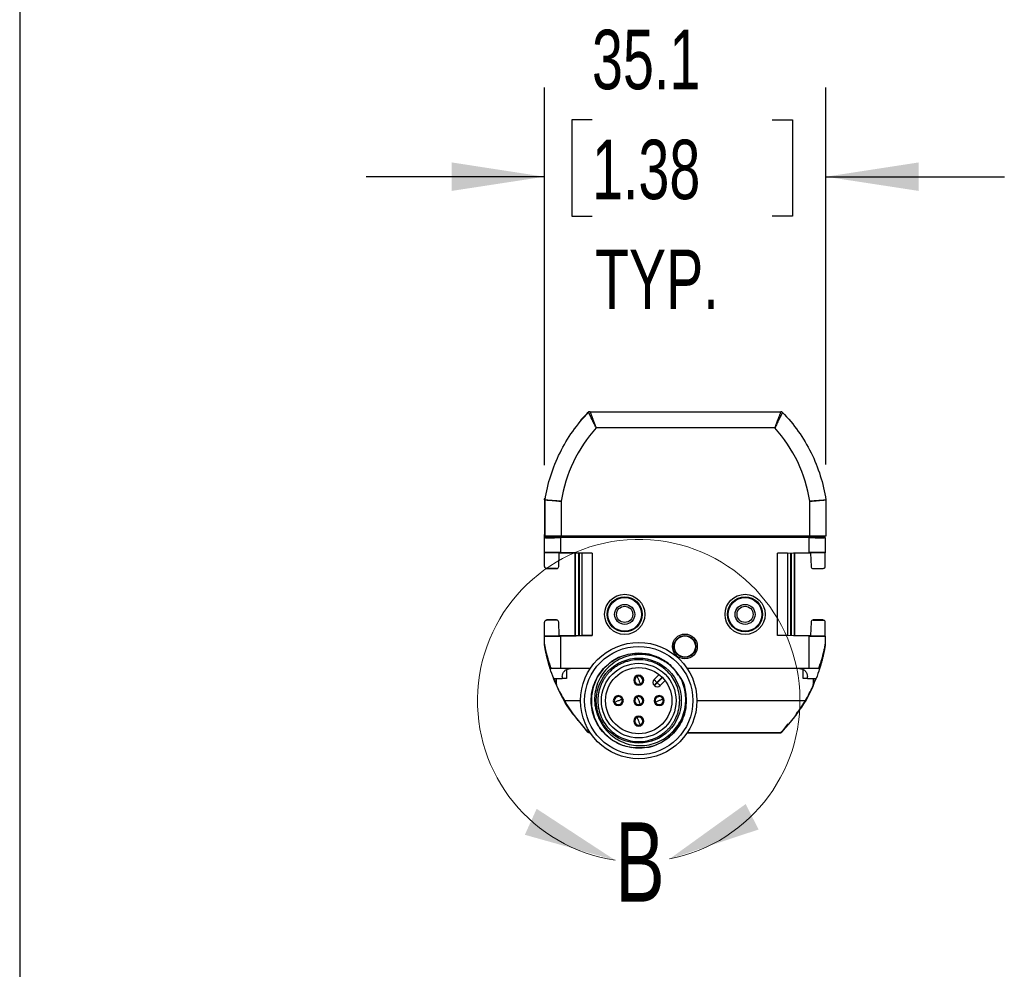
# Model space of a CAD drawing. Header units: millimetres. Extents: x 22 to 1168, y 22 to 733.
# Tile 4 of 10: x 22 to 145, y 301 to 419. Entities that reach past the tile are written whole.
import ezdxf

# ---------------------------------------------------------------- set-up
doc = ezdxf.new("R2010")
doc.units = ezdxf.units.MM
doc.header["$LTSCALE"] = 3.5
doc.layers.add('DIMENSIONS', color=140, linetype='Continuous', lineweight=25)
doc.layers.add('TEXT', color=140, linetype='Continuous', lineweight=25)
doc.styles.add('SLDTEXTSTYLE0', font='TXT', dxfattribs={"width": 0.7})
doc.dimstyles.new('SLDDIMSTYLE3', dxfattribs={"dimtxt": 7.553027, "dimasz": 11.557, "dimexe": 0, "dimexo": 0.0625, "dimgap": 1.888257, "dimtad": 0, "dimtih": 1, "dimtoh": 1, "dimrnd": 1e-09, "dimzin": 12, "dimdsep": 46, "dimtxsty": 'SLDTEXTSTYLE0', "dimsah": 1, "dimcen": 0.09, "dimadec": 0, "dimazin": 3, "dimtfac": 1, "dimtmove": 0, "dimatfit": 0, "dimfxl": 0, "dimfrac": 2, "dimtolj": 1, "dimtzin": 12, "dimarcsym": 0})

# ---------------------------------------------------------------- blocks, each defined once
blk = doc.blocks.new('_D_6')
at = {"layer": 'DIMENSIONS'}
for p, q in [((87.61, 363.38), (87.61, 410.44)), ((122.69, 363.46), (122.69, 410.44)), ((93.54, 406.39), (91.01, 406.39)), ((91.01, 406.39), (91.01, 394.39)), ((115.99, 406.39), (118.53, 406.39)), ((118.53, 406.39), (118.53, 394.39)), ((87.61, 399.32), (65.39, 399.32)), ((122.69, 399.32), (144.92, 399.32)), ((91.01, 394.39), (93.54, 394.39)), ((118.53, 394.39), (115.99, 394.39))]:
    blk.add_line(p, q, dxfattribs=at)
for points in [[(87.61, 399.32), (76.06, 401.1), (76.06, 397.55)], [(122.69, 399.32), (134.25, 397.55), (134.25, 401.1)]]:
    blk.add_solid(points, dxfattribs=at)
at = {"layer": 'DIMENSIONS', "char_height": 7.408, "attachment_point": 1, "style": 'SLDTEXTSTYLE0'}
for s, insert in [('35.1', (93.54, 417.63)), ('1.38', (93.54, 403.93)), ('TYP.', (93.91, 390.24))]:
    blk.add_mtext(s, dxfattribs=dict(at, insert=insert))

msp = doc.modelspace()

# ---------------------------------------------------------------- linework, layer by layer
for p, q in [((93.297, 370.035), (93.269, 370.035)), ((93.297, 370.035), (117.087, 370.035)), ((92.139, 368.917), (92.095, 368.917)), ((116.328, 368.035), (94.056, 368.035)), ((87.614, 359.015), (87.614, 358.934)), ((87.692, 358.936), (87.614, 358.934)), ((87.614, 358.934), (87.614, 354.731)), ((87.654, 359.285), (87.655, 359.285)), ((87.692, 354.529), (87.692, 359.016)), ((89.692, 358.88), (89.692, 354.52)), ((120.692, 354.52), (120.692, 358.88)), ((122.692, 359.016), (122.692, 354.529)), ((87.614, 354.731), (87.692, 354.733)), ((87.692, 354.58), (87.614, 354.578)), ((87.614, 354.352), (87.614, 354.578)), ((88.895, 354.374), (87.614, 354.352)), ((87.614, 352.497), (87.614, 354.352)), ((90.777, 354.403), (88.894, 354.37)), ((89.614, 354.352), (92.09, 354.395)), ((89.614, 354.352), (89.614, 352.497)), ((120.692, 354.52), (89.692, 354.52)), ((92.09, 354.395), (90.777, 354.403)), ((90.777, 354.403), (119.452, 354.403)), ((92.09, 354.395), (118.139, 354.395)), ((119.452, 354.403), (118.139, 354.395)), ((118.139, 354.395), (120.614, 354.352)), ((121.334, 354.37), (119.452, 354.403)), ((120.614, 352.497), (120.614, 354.352)), ((122.614, 354.352), (121.334, 354.374)), ((122.614, 354.352), (122.614, 352.497)), ((87.614, 352.497), (92.314, 352.415)), ((87.614, 352.497), (87.614, 352.443)), ((89.364, 352.41), (87.614, 352.443)), ((87.614, 350.766), (87.614, 352.443)), ((89.364, 352.466), (89.364, 352.41)), ((89.364, 352.41), (89.364, 352.41)), ((89.364, 352.41), (89.464, 352.408)), ((89.399, 350.744), (89.464, 352.408)), ((89.464, 352.408), (89.464, 352.43)), ((91.461, 352.43), (89.464, 352.43)), ((93.564, 352.428), (89.614, 352.497)), ((91.46, 342.139), (91.46, 352.43)), ((91.489, 342.14), (91.489, 352.429)), ((91.841, 352.423), (91.841, 342.146)), ((91.963, 342.148), (91.963, 352.421)), ((93.564, 352.428), (92.314, 352.415)), ((92.314, 342.154), (92.314, 352.415)), ((93.564, 352.428), (93.564, 342.141)), ((116.664, 352.428), (120.614, 352.497)), ((117.914, 352.415), (116.664, 352.428)), ((116.664, 342.141), (116.664, 352.428)), ((117.914, 352.415), (122.614, 352.497)), ((117.914, 352.415), (117.914, 342.154)), ((118.266, 352.421), (118.266, 342.148)), ((118.388, 342.146), (118.388, 352.423)), ((118.739, 352.429), (118.739, 342.14)), ((120.764, 352.43), (118.768, 352.43)), ((118.769, 352.43), (118.769, 342.139)), ((120.764, 352.408), (120.764, 352.43)), ((120.864, 352.41), (120.764, 352.408)), ((120.764, 352.408), (120.83, 350.744)), ((120.864, 352.466), (120.864, 352.41)), ((122.614, 352.443), (120.864, 352.41)), ((120.864, 352.41), (120.864, 352.41)), ((122.614, 352.497), (122.614, 352.443)), ((122.614, 350.766), (122.614, 352.443)), ((89.135, 350.503), (87.86, 350.526)), ((87.864, 350.485), (89.114, 350.485)), ((121.094, 350.503), (122.369, 350.526)), ((121.114, 350.485), (122.364, 350.485)), ((87.614, 342.126), (87.614, 343.803)), ((89.135, 344.066), (87.86, 344.044)), ((89.114, 344.085), (87.864, 344.085)), ((89.464, 342.162), (89.399, 343.826)), ((120.83, 343.826), (120.764, 342.162)), ((121.094, 344.066), (122.369, 344.044)), ((122.364, 344.085), (121.114, 344.085)), ((122.614, 342.126), (122.614, 343.803)), ((87.614, 342.126), (89.364, 342.16)), ((92.314, 342.154), (87.614, 342.072)), ((87.614, 342.072), (87.614, 342.126)), ((87.614, 341.054), (87.614, 342.072)), ((89.364, 342.16), (89.464, 342.162)), ((89.364, 342.16), (89.364, 342.16)), ((89.364, 342.103), (89.364, 342.16)), ((89.464, 342.162), (89.464, 342.139)), ((89.464, 342.139), (91.461, 342.139)), ((89.614, 342.072), (93.564, 342.141)), ((89.614, 342.072), (89.614, 338.035)), ((93.564, 342.141), (92.314, 342.154)), ((117.914, 342.154), (116.664, 342.141)), ((120.614, 342.072), (116.664, 342.141)), ((122.614, 342.072), (117.914, 342.154)), ((118.767, 342.139), (120.764, 342.139)), ((120.614, 338.035), (120.614, 342.072)), ((120.864, 342.16), (120.764, 342.162)), ((120.764, 342.162), (120.764, 342.139)), ((120.864, 342.16), (122.614, 342.126)), ((120.864, 342.103), (120.864, 342.16)), ((120.864, 342.16), (120.864, 342.16)), ((122.614, 342.072), (122.614, 342.126)), ((122.614, 342.072), (122.614, 341.054)), ((122.616, 341.054), (122.623, 341.088)), ((87.617, 341.016), (87.617, 341.016)), ((87.617, 341.015), (87.617, 341.015)), ((87.617, 341.015), (87.617, 341.015)), ((87.617, 341.015), (87.617, 341.015)), ((122.611, 341.016), (122.611, 341.016)), ((122.611, 341.015), (122.611, 341.015)), ((89.614, 338.035), (88.436, 338.035)), ((93.318, 338.035), (89.614, 338.035)), ((90.374, 337.914), (90.364, 336.785)), ((120.614, 338.035), (105.411, 338.035)), ((119.864, 336.785), (119.855, 337.914)), ((121.793, 338.035), (120.614, 338.035)), ((88.765, 336.785), (89.838, 336.785)), ((89.026, 336.248), (88.81, 336.785)), ((89.121, 336.041), (89.114, 336.785)), ((89.84, 337.043), (89.838, 336.785)), ((90.364, 336.785), (89.838, 336.785)), ((98.787, 336.819), (98.902, 336.771)), ((99.826, 336.389), (99.942, 336.341)), ((101.274, 336.651), (101.906, 337.283)), ((101.274, 336.651), (101.627, 336.297)), ((101.274, 335.944), (101.627, 336.297)), ((101.309, 335.908), (101.662, 336.262)), ((101.627, 336.297), (102.281, 336.951)), ((101.627, 336.297), (101.662, 336.262)), ((101.662, 336.262), (102.316, 336.916)), ((101.662, 336.262), (102.016, 335.908)), ((102.016, 335.908), (102.644, 336.536)), ((120.391, 336.785), (119.864, 336.785)), ((120.391, 336.785), (120.388, 337.043)), ((120.391, 336.785), (121.464, 336.785)), ((121.114, 336.785), (121.108, 336.041)), ((121.202, 336.25), (121.418, 336.785)), ((93.514, 334.96), (93.589, 335.244)), ((101.274, 335.944), (101.309, 335.908)), ((90.098, 334.035), (92.114, 334.035)), ((97.01, 334.497), (97.058, 334.612)), ((98.787, 334.274), (98.902, 334.226)), ((99.826, 333.843), (99.942, 333.796)), ((102.149, 334.612), (102.101, 334.497)), ((106.614, 334.035), (120.131, 334.035)), ((96.58, 333.457), (96.628, 333.573)), ((101.719, 333.573), (101.671, 333.457)), ((98.902, 331.68), (98.787, 331.728)), ((99.942, 331.25), (99.826, 331.298)), ((93.04, 330.11), (92.229, 331.085)), ((93.041, 330.11), (92.26, 331.077)), ((93.04, 330.11), (93.041, 330.11)), ((93.041, 330.11), (93.041, 330.11)), ((105.428, 330.06), (116.878, 330.06)), ((117.188, 330.11), (117.994, 331.126)), ((117.188, 330.11), (117.842, 330.894)), ((117.188, 330.11), (117.188, 330.11)), ((117.188, 330.11), (117.188, 330.11)), ((93.22, 330.035), (93.318, 330.035)), ((93.22, 330.035), (93.22, 330.035)), ((105.411, 330.035), (117.009, 330.035)), ((117.024, 330.035), (117.024, 330.035))]:
    msp.add_line(p, q)
at = {"flags": 128}
for points in [[(87.617, 341.016), (87.617, 341.016), (87.617, 341.016)], [(104.271, 337.195), (104.002, 337.722), (103.017, 338.697), (101.842, 339.413), (100.674, 339.811), (99.386, 339.959), (97.989, 339.795), (96.841, 339.391), (95.935, 338.863), (94.929, 337.964), (94.203, 336.94), (93.693, 335.735), (93.47, 334.617), (93.482, 333.327), (93.812, 331.975), (94.411, 330.792), (95.129, 329.894), (96.075, 329.107), (97.312, 328.479), (98.498, 328.177), (100.648, 328.251), (101.107, 328.372), (102.174, 328.821), (103.204, 329.529), (104.003, 330.353), (104.745, 331.553), (105.157, 332.799), (105.285, 333.952), (105.162, 335.246), (104.765, 336.471), (104.765, 336.471)], [(122.016, 338.386), (122.036, 338.452), (122.056, 338.523)]]:
    msp.add_lwpolyline(points, dxfattribs=at)
for centre, radius in [((97.614, 344.785), 2.5), ((112.614, 344.785), 2.5), ((97.614, 344.785), 2.185), ((97.614, 344.785), 2.098), ((97.614, 344.785), 1.25), ((112.614, 344.785), 2.185), ((112.614, 344.785), 2.098), ((112.614, 344.785), 1.25), ((97.614, 344.785), 1.007), ((112.614, 344.785), 1.006), ((105.114, 340.785), 1.55), ((99.364, 334.035), 7.25), ((105.114, 340.785), 1.37), ((105.114, 340.785), 1.314), ((99.364, 334.035), 6.75), ((99.364, 334.035), 5.3), ((99.364, 334.035), 4.65), ((99.364, 334.035), 4.125)]:
    msp.add_circle(centre, radius)
for centre, radius, start, end in [((93.269, 369.785), 0.25, 90, 135.58877), ((93.297, 369.785), 0.25, 90, 135.76896), ((117.087, 369.785), 0.25, 44.23104, 90), ((107.445, 356.034), 17.98, 138.13043, 170.89124), ((102.938, 356.034), 17.98, 9.10876, 41.86957), ((87.864, 359.015), 0.25, 171.11111, 180), ((87.942, 359.016), 0.25, 171.35095, 180), ((99.364, 336.58), 0.625, 157.52267, 337.52267), ((99.364, 336.58), 0.625, 337.52267, 157.52267), ((99.364, 336.58), 0.5, 157.52267, 292.52267), ((99.364, 336.58), 0.5, 112.52267, 157.52267), ((99.364, 336.58), 0.5, 337.52267, 112.52267), ((99.364, 336.58), 0.5, 292.52267, 337.52267), ((101.627, 336.297), 0.5, 135, 225), ((89.621, 336.046), 0.5, 180.5, 204.41421), ((107.377, 344.106), 20, 204.41421, 210.23553), ((101.662, 336.262), 0.5, 225, 315), ((102.852, 344.106), 20, 329.76447, 335.58579), ((120.608, 336.046), 0.5, 335.58579, 359.5), ((107.377, 344.106), 20, 210.23553, 224.00114), ((96.819, 334.035), 0.625, 67.52267, 247.52267), ((96.819, 334.035), 0.5, 67.52267, 202.52267), ((96.819, 334.035), 0.5, 202.52267, 247.52267), ((96.819, 334.035), 0.625, 247.52267, 67.52267), ((96.819, 334.035), 0.5, 247.52267, 22.52267), ((96.819, 334.035), 0.5, 22.52267, 67.52267), ((99.364, 334.035), 0.625, 157.52267, 337.52267), ((99.364, 334.035), 0.625, 337.52267, 157.52267), ((99.364, 334.035), 0.5, 157.52267, 292.52267), ((99.364, 334.035), 0.5, 112.52267, 157.52267), ((99.364, 334.035), 0.5, 337.52267, 112.52267), ((99.364, 334.035), 0.5, 292.52267, 337.52267), ((101.91, 334.035), 0.625, 67.52267, 247.52267), ((101.91, 334.035), 0.5, 67.52267, 202.52267), ((101.91, 334.035), 0.5, 202.52267, 247.52267), ((101.91, 334.035), 0.625, 247.52267, 67.52267), ((101.91, 334.035), 0.5, 247.52267, 22.52267), ((101.91, 334.035), 0.5, 22.52267, 67.52267), ((102.852, 344.106), 20, 315.99886, 329.76447), ((99.364, 331.489), 0.625, 157.52267, 337.52267), ((99.364, 331.489), 0.625, 337.52267, 157.52267), ((99.364, 331.489), 0.5, 157.52267, 292.52267), ((99.364, 331.489), 0.5, 112.52267, 157.52267), ((99.364, 331.489), 0.5, 337.52267, 112.52267), ((99.364, 331.489), 0.5, 292.52267, 337.52267), ((93.35, 330.56), 0.5, 224.00114, 270), ((116.878, 330.56), 0.5, 270, 315.99886)]:
    msp.add_arc(centre, radius, start, end)
at = {"color": 7, "linetype": 'Continuous', "lineweight": 18}
msp.add_arc((99.364, 334.035), 20.094, 280.99829, 261.59596, dxfattribs=at)
for points, knots in [([(87.695, 359.053), (88.005, 361.093), (88.634, 363.084), (90.471, 366.778), (91.679, 368.481), (93.118, 369.959)], [0, 0, 0, 0, 0.5, 0.5, 1, 1, 1, 1]), ([(93.22, 370.035), (93.203, 370.034), (93.17, 370.032), (93.122, 370.016), (93.077, 369.993), (93.053, 369.97), (93.04, 369.959)], [0, 0, 0, 0, 0.2485922, 0.4986327, 0.7485973, 1, 1, 1, 1]), ([(94.056, 368.035), (94.032, 368.081), (93.986, 368.173), (93.917, 368.307), (93.851, 368.436), (93.789, 368.558), (93.731, 368.672), (93.678, 368.779), (93.629, 368.877), (93.586, 368.967), (93.547, 369.049), (93.513, 369.122), (93.483, 369.186), (93.457, 369.243), (93.435, 369.292), (93.416, 369.333), (93.374, 369.422), (93.311, 369.551), (93.238, 369.7), (93.182, 369.817), (93.144, 369.899), (93.122, 369.95), (93.119, 369.956), (93.118, 369.959)], [0, 0, 0, 0, 0.0480714, 0.0947785, 0.1398864, 0.1831774, 0.2244544, 0.2635433, 0.300294, 0.3345805, 0.3662994, 0.3953688, 0.4217253, 0.4453224, 0.466127, 0.4841178, 0.4992829, 0.5873106, 0.674317, 0.7596388, 0.8426715, 0.922914, 1, 1, 1, 1]), ([(93.297, 370.035), (93.297, 370.034), (93.298, 370.032), (93.304, 370.016), (93.313, 369.992), (93.327, 369.956), (93.344, 369.911), (93.364, 369.855), (93.389, 369.789), (93.417, 369.712), (93.449, 369.625), (93.485, 369.529), (93.526, 369.419), (93.574, 369.293), (93.632, 369.143), (93.698, 368.969), (93.774, 368.77), (93.86, 368.546), (93.954, 368.298), (94.021, 368.124), (94.056, 368.035)], [0, 0, 0, 0, 0.0429209, 0.0862815, 0.1301118, 0.1744409, 0.2192971, 0.2647075, 0.3106983, 0.3572946, 0.4045208, 0.4524002, 0.500955, 0.554874, 0.6145529, 0.6800154, 0.7512794, 0.8283584, 0.9112626, 1, 1, 1, 1]), ([(116.328, 368.035), (116.347, 368.084), (116.384, 368.18), (116.438, 368.321), (116.49, 368.456), (116.539, 368.585), (116.585, 368.706), (116.629, 368.821), (116.669, 368.928), (116.708, 369.028), (116.743, 369.12), (116.776, 369.205), (116.806, 369.284), (116.834, 369.356), (116.876, 369.469), (116.93, 369.612), (116.987, 369.767), (117.031, 369.888), (117.063, 369.972), (117.083, 370.025), (117.085, 370.031), (117.087, 370.035)], [0, 0, 0, 0, 0.04846916, 0.09525484, 0.14035822, 0.18378063, 0.22552358, 0.26558876, 0.30397811, 0.34069382, 0.37573843, 0.40911485, 0.44082646, 0.47087723, 0.49927181, 0.58765456, 0.67386113, 0.75803713, 0.84033894, 0.92093385, 1, 1, 1, 1]), ([(117.266, 369.959), (117.265, 369.958), (117.265, 369.956), (117.258, 369.942), (117.248, 369.918), (117.232, 369.884), (117.212, 369.84), (117.186, 369.786), (117.155, 369.721), (117.119, 369.647), (117.079, 369.563), (117.034, 369.47), (116.984, 369.368), (116.929, 369.251), (116.863, 369.113), (116.782, 368.946), (116.686, 368.752), (116.576, 368.532), (116.454, 368.291), (116.37, 368.121), (116.328, 368.035)], [0, 0, 0, 0, 0.04160787, 0.08420032, 0.12773551, 0.17215782, 0.21739865, 0.26337754, 0.31000369, 0.35717787, 0.40479451, 0.45274417, 0.50091601, 0.55032687, 0.60800932, 0.67360346, 0.74653241, 0.82597858, 0.91088614, 1, 1, 1, 1]), ([(117.266, 369.959), (118.705, 368.481), (119.912, 366.778), (121.75, 363.084), (122.379, 361.093), (122.689, 359.053)], [0, 0, 0, 0, 0.5, 0.5, 1, 1, 1, 1]), ([(87.617, 359.053), (87.618, 359.06), (87.62, 359.075), (87.625, 359.106), (87.632, 359.151), (87.642, 359.211), (87.65, 359.26), (87.654, 359.285)], [0, 0, 0, 0, 0.1670008, 0.3310599, 0.4988984, 0.7491502, 1, 1, 1, 1]), ([(89.692, 358.88), (89.647, 358.883), (89.559, 358.89), (89.427, 358.898), (89.299, 358.907), (89.174, 358.915), (89.052, 358.923), (88.935, 358.931), (88.823, 358.938), (88.716, 358.945), (88.613, 358.951), (88.516, 358.958), (88.425, 358.964), (88.339, 358.969), (88.258, 358.975), (88.184, 358.98), (88.115, 358.984), (88.051, 358.989), (87.994, 358.993), (87.942, 358.996), (87.895, 359), (87.853, 359.003), (87.817, 359.005), (87.786, 359.008), (87.76, 359.01), (87.738, 359.012), (87.72, 359.013), (87.707, 359.014), (87.698, 359.015), (87.693, 359.016), (87.692, 359.016), (87.692, 359.016)], [0, 0, 0, 0, 0.0426502, 0.0847158, 0.1261971, 0.167094, 0.2074066, 0.2471351, 0.2862796, 0.3248402, 0.3628169, 0.40021, 0.4370195, 0.4732456, 0.5088884, 0.5439481, 0.5784248, 0.6123187, 0.6456299, 0.6783588, 0.7105053, 0.7420699, 0.7730526, 0.8034537, 0.8332735, 0.8625122, 0.8911701, 0.9192475, 0.9467447, 0.9736621, 1, 1, 1, 1]), ([(87.695, 359.053), (87.696, 359.053), (87.698, 359.053), (87.716, 359.053), (87.75, 359.052), (87.802, 359.049), (87.877, 359.044), (87.978, 359.037), (88.106, 359.027), (88.264, 359.013), (88.451, 358.996), (88.666, 358.976), (88.903, 358.954), (89.158, 358.93), (89.423, 358.905), (89.602, 358.888), (89.692, 358.88)], [0, 0, 0, 0, 0.0458774, 0.0961179, 0.1508768, 0.210254, 0.2742714, 0.3428481, 0.4157762, 0.4927006, 0.5731083, 0.6563298, 0.7415582, 0.8278849, 0.91435, 1, 1, 1, 1]), ([(120.692, 358.88), (120.74, 358.885), (120.836, 358.893), (120.98, 358.907), (121.124, 358.92), (121.265, 358.933), (121.403, 358.946), (121.536, 358.959), (121.664, 358.971), (121.786, 358.983), (121.9, 358.993), (122.007, 359.003), (122.105, 359.012), (122.195, 359.02), (122.276, 359.026), (122.349, 359.032), (122.414, 359.037), (122.47, 359.042), (122.519, 359.045), (122.56, 359.048), (122.594, 359.05), (122.623, 359.051), (122.645, 359.052), (122.662, 359.053), (122.675, 359.053), (122.683, 359.053), (122.688, 359.053), (122.689, 359.053), (122.689, 359.053)], [0, 0, 0, 0, 0.0459656, 0.0922919, 0.1388351, 0.1854464, 0.2319744, 0.278268, 0.324179, 0.3695648, 0.4142904, 0.4582308, 0.5012723, 0.5433138, 0.5842674, 0.6240588, 0.662627, 0.6999243, 0.7359153, 0.7705757, 0.8038922, 0.8358602, 0.8664838, 0.8957737, 0.9237467, 0.9504245, 0.9758327, 1, 1, 1, 1]), ([(122.692, 359.016), (122.691, 359.016), (122.689, 359.015), (122.672, 359.014), (122.645, 359.012), (122.604, 359.008), (122.549, 359.004), (122.479, 358.999), (122.394, 358.993), (122.293, 358.986), (122.175, 358.978), (122.04, 358.969), (121.89, 358.959), (121.723, 358.948), (121.541, 358.937), (121.345, 358.924), (121.136, 358.91), (120.917, 358.896), (120.768, 358.886), (120.692, 358.88)], [0, 0, 0, 0, 0.0452818, 0.0922506, 0.1409079, 0.1912551, 0.2432936, 0.2970246, 0.352449, 0.4095678, 0.4683818, 0.5288918, 0.5910985, 0.6550025, 0.7206044, 0.7879047, 0.8569037, 0.9276021, 1, 1, 1, 1]), ([(87.614, 354.578), (87.614, 354.579), (87.614, 354.592), (87.614, 354.645), (87.614, 354.685), (87.614, 354.731)], [0, 0, 0, 0, 0.5, 0.5, 1, 1, 1, 1]), ([(87.614, 354.352), (87.614, 354.348), (87.657, 354.344), (87.852, 354.339), (88.005, 354.337), (88.395, 354.337), (88.632, 354.339), (89.124, 354.344), (89.379, 354.348), (89.614, 354.352)], [0, 0, 0, 0, 0.25, 0.25, 0.5, 0.5, 0.75, 0.75, 1, 1, 1, 1]), ([(89.692, 354.52), (89.456, 354.52), (89.202, 354.52), (88.709, 354.521), (88.473, 354.522), (88.082, 354.523), (87.93, 354.524), (87.735, 354.527), (87.692, 354.528), (87.692, 354.529)], [0, 0, 0, 0, 0.25, 0.25, 0.5, 0.5, 0.75, 0.75, 1, 1, 1, 1]), ([(120.614, 354.352), (120.85, 354.348), (121.104, 354.344), (121.597, 354.339), (121.833, 354.337), (122.224, 354.337), (122.376, 354.339), (122.571, 354.344), (122.614, 354.348), (122.614, 354.352)], [0, 0, 0, 0, 0.25, 0.25, 0.5, 0.5, 0.75, 0.75, 1, 1, 1, 1]), ([(122.692, 354.529), (122.692, 354.528), (122.649, 354.527), (122.454, 354.524), (122.301, 354.523), (121.911, 354.522), (121.674, 354.521), (121.182, 354.52), (120.927, 354.52), (120.692, 354.52)], [0, 0, 0, 0, 0.25, 0.25, 0.5, 0.5, 0.75, 0.75, 1, 1, 1, 1]), ([(89.614, 352.497), (89.379, 352.501), (89.124, 352.505), (88.632, 352.51), (88.395, 352.511), (88.005, 352.511), (87.852, 352.51), (87.657, 352.505), (87.614, 352.501), (87.614, 352.497)], [0, 0, 0, 0, 0.25, 0.25, 0.5, 0.5, 0.75, 0.75, 1, 1, 1, 1]), ([(122.614, 352.497), (122.614, 352.501), (122.571, 352.505), (122.376, 352.51), (122.224, 352.511), (121.833, 352.511), (121.597, 352.51), (121.104, 352.505), (120.85, 352.501), (120.614, 352.497)], [0, 0, 0, 0, 0.25, 0.25, 0.5, 0.5, 0.75, 0.75, 1, 1, 1, 1]), ([(87.614, 350.766), (87.614, 350.71), (87.638, 350.645), (87.71, 350.574), (87.739, 350.556), (87.799, 350.532), (87.831, 350.526), (87.86, 350.526)], [0, 0, 0, 0, 0.5, 0.5, 0.75, 0.75, 1, 1, 1, 1]), ([(89.135, 350.503), (89.165, 350.503), (89.197, 350.507), (89.261, 350.53), (89.291, 350.549), (89.369, 350.619), (89.397, 350.686), (89.399, 350.744)], [0, 0, 0, 0, 0.25, 0.25, 0.5, 0.5, 1, 1, 1, 1]), ([(120.83, 350.744), (120.832, 350.686), (120.86, 350.619), (120.937, 350.549), (120.968, 350.53), (121.032, 350.507), (121.064, 350.503), (121.094, 350.503)], [0, 0, 0, 0, 0.5, 0.5, 0.75, 0.75, 1, 1, 1, 1]), ([(122.369, 350.526), (122.398, 350.526), (122.429, 350.532), (122.49, 350.556), (122.519, 350.574), (122.59, 350.645), (122.614, 350.71), (122.614, 350.766)], [0, 0, 0, 0, 0.25, 0.25, 0.5, 0.5, 1, 1, 1, 1]), ([(87.86, 344.044), (87.831, 344.043), (87.799, 344.038), (87.739, 344.013), (87.71, 343.995), (87.638, 343.925), (87.614, 343.859), (87.614, 343.803)], [0, 0, 0, 0, 0.25, 0.25, 0.5, 0.5, 1, 1, 1, 1]), ([(89.399, 343.826), (89.397, 343.883), (89.369, 343.95), (89.291, 344.021), (89.261, 344.039), (89.197, 344.062), (89.165, 344.066), (89.135, 344.066)], [0, 0, 0, 0, 0.5, 0.5, 0.75, 0.75, 1, 1, 1, 1]), ([(121.094, 344.066), (121.064, 344.066), (121.032, 344.062), (120.968, 344.039), (120.937, 344.021), (120.86, 343.95), (120.832, 343.883), (120.83, 343.826)], [0, 0, 0, 0, 0.25, 0.25, 0.5, 0.5, 1, 1, 1, 1]), ([(122.614, 343.803), (122.614, 343.859), (122.59, 343.925), (122.519, 343.995), (122.49, 344.013), (122.429, 344.038), (122.398, 344.043), (122.369, 344.044)], [0, 0, 0, 0, 0.5, 0.5, 0.75, 0.75, 1, 1, 1, 1]), ([(87.614, 342.072), (87.614, 342.068), (87.657, 342.064), (87.852, 342.059), (88.005, 342.058), (88.395, 342.058), (88.632, 342.059), (89.124, 342.064), (89.379, 342.068), (89.614, 342.072)], [0, 0, 0, 0, 0.25, 0.25, 0.5, 0.5, 0.75, 0.75, 1, 1, 1, 1]), ([(120.614, 342.072), (120.85, 342.068), (121.104, 342.064), (121.597, 342.059), (121.833, 342.058), (122.224, 342.058), (122.376, 342.059), (122.571, 342.064), (122.614, 342.068), (122.614, 342.072)], [0, 0, 0, 0, 0.25, 0.25, 0.5, 0.5, 0.75, 0.75, 1, 1, 1, 1]), ([(87.614, 341.054), (87.615, 341.053), (87.615, 341.051), (87.617, 341.035), (87.621, 341.011), (87.626, 340.978), (87.633, 340.934), (87.643, 340.882), (87.654, 340.82), (87.668, 340.748), (87.684, 340.667), (87.703, 340.577), (87.724, 340.477), (87.748, 340.368), (87.775, 340.249), (87.806, 340.121), (87.84, 339.983), (87.877, 339.836), (87.924, 339.654), (87.991, 339.402), (88.093, 339.047), (88.241, 338.578), (88.367, 338.228), (88.436, 338.035)], [0, 0, 0, 0, 0.0142645, 0.0294566, 0.045955, 0.0640565, 0.0839866, 0.1059143, 0.1299666, 0.1562396, 0.1848072, 0.2157267, 0.2490433, 0.2847931, 0.3230053, 0.3637039, 0.4069086, 0.4526359, 0.5008999, 0.5749122, 0.6827642, 0.8244604, 1, 1, 1, 1]), ([(88.321, 338.035), (88.285, 338.148), (88.215, 338.372), (88.12, 338.703), (88.032, 339.025), (87.953, 339.336), (87.884, 339.627), (87.825, 339.893), (87.776, 340.127), (87.736, 340.334), (87.702, 340.513), (87.675, 340.666), (87.654, 340.791), (87.637, 340.889), (87.626, 340.96), (87.619, 341.006), (87.618, 341.012), (87.617, 341.015)], [0, 0, 0, 0, 0.1055488, 0.208144, 0.3078375, 0.4046903, 0.4987708, 0.5809011, 0.6552055, 0.7218104, 0.7808768, 0.8326198, 0.8773419, 0.9154937, 0.9477825, 0.9753526, 1, 1, 1, 1]), ([(104.454, 336.99), (104.504, 336.929), (104.99, 336.337), (105.242, 335.146), (105.337, 332.853), (104.477, 330.785), (102.972, 329.174), (101.624, 328.512), (100.211, 328.122), (98.8, 328.025), (97.362, 328.418), (96.042, 329.061), (94.761, 330.092), (93.635, 332.041), (93.308, 334.272), (93.808, 336.47), (95.084, 338.325), (96.943, 339.597), (99.136, 340.089), (100.751, 339.851), (101.778, 339.455), (102.436, 339.125), (103.56, 338.352), (104.185, 337.425), (104.601, 336.806)], [0, 0, 0, 0, 0.00628971, 0.06064832, 0.11943693, 0.1780102, 0.23669325, 0.29194129, 0.29535964, 0.35397253, 0.40203621, 0.41280543, 0.47138032, 0.53016335, 0.58891039, 0.64758609, 0.70633725, 0.76491955, 0.82357662, 0.88220543, 0.89218766, 0.91159795, 0.94105383, 1, 1, 1, 1]), ([(121.793, 338.035), (121.829, 338.136), (121.9, 338.329), (121.994, 338.606), (122.075, 338.854), (122.142, 339.073), (122.199, 339.265), (122.244, 339.429), (122.281, 339.565), (122.332, 339.757), (122.394, 339.999), (122.461, 340.283), (122.513, 340.52), (122.55, 340.702), (122.576, 340.836), (122.594, 340.932), (122.606, 341), (122.613, 341.045), (122.614, 341.051), (122.614, 341.054)], [0, 0, 0, 0, 0.09181704, 0.17521419, 0.25019153, 0.31674923, 0.37488763, 0.42460728, 0.46590915, 0.49879504, 0.60099424, 0.69026574, 0.76678001, 0.83080957, 0.87508596, 0.91336088, 0.94622978, 0.97463019, 1, 1, 1, 1]), ([(122.611, 341.015), (122.611, 341.014), (122.611, 341.012), (122.609, 340.997), (122.605, 340.973), (122.599, 340.939), (122.592, 340.895), (122.584, 340.843), (122.573, 340.78), (122.561, 340.709), (122.547, 340.627), (122.531, 340.537), (122.512, 340.437), (122.491, 340.327), (122.468, 340.208), (122.442, 340.079), (122.413, 339.941), (122.381, 339.794), (122.33, 339.567), (122.257, 339.258), (122.154, 338.865), (122.039, 338.455), (121.952, 338.176), (121.908, 338.035)], [0, 0, 0, 0, 0.014296, 0.0292835, 0.0454198, 0.0630743, 0.0825309, 0.1040037, 0.1276534, 0.1536018, 0.1819427, 0.2127497, 0.2460817, 0.2819867, 0.3205045, 0.3616688, 0.4055089, 0.4520502, 0.5013153, 0.6191049, 0.7414, 0.8683286, 1, 1, 1, 1]), ([(121.915, 338.057), (122.063, 338.557), (122.352, 339.531), (122.525, 340.531), (122.609, 341.016)], [0, 0, 0, 0, 0.5143963, 1, 1, 1, 1]), ([(88.393, 337.82), (88.366, 337.884), (88.188, 338.311), (88.113, 338.77), (88.048, 339.16)], [0, 0, 0, 0, 0.1507764, 1, 1, 1, 1]), ([(104.601, 336.806), (104.564, 336.87), (104.49, 336.997), (104.37, 337.183), (104.243, 337.365), (104.109, 337.542), (103.898, 337.799), (103.596, 338.123), (103.183, 338.491), (102.738, 338.818), (102.11, 339.197), (101.263, 339.558), (100.181, 339.781), (99.075, 339.797), (97.984, 339.609), (96.949, 339.217), (96.015, 338.625), (95.212, 337.865), (94.566, 336.963), (94.11, 335.948), (93.909, 335.042), (93.858, 334.308), (93.875, 333.756), (93.946, 333.209), (94.057, 332.731), (94.19, 332.322), (94.327, 331.979), (94.437, 331.759), (94.492, 331.649)], [0, 0, 0, 0, 0.0125342, 0.0250753, 0.0376419, 0.0502524, 0.0629248, 0.0942054, 0.125578, 0.1568418, 0.1880181, 0.2502015, 0.3124531, 0.3749064, 0.437374, 0.4997074, 0.5619711, 0.624302, 0.6867793, 0.7495642, 0.8123018, 0.8435076, 0.8747521, 0.9059942, 0.937181, 0.9581881, 0.9790948, 1, 1, 1, 1]), ([(102.971, 330.428), (103.021, 330.48), (103.121, 330.582), (103.262, 330.743), (103.397, 330.909), (103.524, 331.079), (103.643, 331.255), (103.755, 331.436), (103.86, 331.622), (103.957, 331.813), (104.088, 332.099), (104.234, 332.489), (104.365, 332.991), (104.446, 333.508), (104.482, 334.209), (104.392, 335.08), (104.081, 336.061), (103.602, 336.926), (102.991, 337.661), (102.256, 338.272), (101.391, 338.751), (100.41, 339.063), (99.364, 339.171), (98.49, 339.08), (97.819, 338.904), (97.342, 338.725), (96.891, 338.504), (96.522, 338.276), (96.222, 338.055), (95.982, 337.857), (95.833, 337.713), (95.758, 337.641)], [0, 0, 0, 0, 0.0134532, 0.0268248, 0.0401379, 0.0534162, 0.0666834, 0.0799633, 0.0932797, 0.1066561, 0.1201157, 0.1522793, 0.1844757, 0.2173237, 0.2502052, 0.3158468, 0.3801243, 0.4418363, 0.5000608, 0.5582852, 0.6199972, 0.6842748, 0.7499163, 0.8155579, 0.8477215, 0.8799179, 0.910794, 0.9417029, 0.96114, 0.9805482, 1, 1, 1, 1]), ([(89.84, 337.043), (89.841, 337.161), (89.864, 337.287), (89.962, 337.531), (90.039, 337.648), (90.234, 337.841), (90.352, 337.917), (90.597, 338.013), (90.723, 338.035), (90.84, 338.035)], [0, 0, 0, 0, 0.25, 0.25, 0.5, 0.5, 0.75, 0.75, 1, 1, 1, 1]), ([(95.758, 337.641), (95.708, 337.59), (95.608, 337.487), (95.467, 337.326), (95.332, 337.161), (95.205, 336.99), (95.086, 336.814), (94.974, 336.633), (94.869, 336.447), (94.772, 336.256), (94.641, 335.97), (94.495, 335.581), (94.363, 335.078), (94.282, 334.561), (94.246, 333.86), (94.336, 332.989), (94.648, 332.008), (95.127, 331.143), (95.738, 330.408), (96.473, 329.797), (97.338, 329.318), (98.319, 329.007), (99.364, 328.898), (100.238, 328.989), (100.91, 329.165), (101.387, 329.344), (101.838, 329.565), (102.207, 329.794), (102.507, 330.014), (102.747, 330.212), (102.896, 330.356), (102.971, 330.428)], [0, 0, 0, 0, 0.0134532, 0.0268248, 0.0401379, 0.0534162, 0.0666834, 0.0799633, 0.0932797, 0.1066561, 0.1201157, 0.1522793, 0.1844757, 0.2173237, 0.2502052, 0.3158468, 0.3801243, 0.4418363, 0.5000608, 0.5582852, 0.6199972, 0.6842748, 0.7499163, 0.8155579, 0.8477215, 0.8799179, 0.910794, 0.9417029, 0.96114, 0.9805482, 1, 1, 1, 1]), ([(119.388, 338.035), (119.506, 338.035), (119.632, 338.013), (119.877, 337.917), (119.995, 337.841), (120.19, 337.648), (120.266, 337.531), (120.365, 337.287), (120.387, 337.161), (120.388, 337.043)], [0, 0, 0, 0, 0.25, 0.25, 0.5, 0.5, 0.75, 0.75, 1, 1, 1, 1]), ([(121.835, 337.819), (121.864, 337.886), (121.936, 338.048), (121.968, 338.221), (121.986, 338.322)], [0, 0, 0, 0, 0.4182177, 1, 1, 1, 1]), ([(91.423, 332.114), (91.189, 332.393), (90.028, 333.772), (89.321, 335.448), (88.757, 336.785)], [0, 0, 0, 0, 0.2022267, 1, 1, 1, 1]), ([(94.492, 331.649), (94.523, 331.583), (94.586, 331.449), (94.69, 331.254), (94.802, 331.063), (94.923, 330.876), (95.114, 330.604), (95.394, 330.26), (95.783, 329.868), (96.209, 329.516), (96.819, 329.107), (97.652, 328.711), (98.727, 328.452), (99.832, 328.407), (100.928, 328.572), (101.975, 328.947), (102.924, 329.525), (103.742, 330.272), (104.405, 331.156), (104.891, 332.148), (105.126, 333.038), (105.213, 333.766), (105.227, 334.318), (105.19, 334.87), (105.111, 335.356), (105.01, 335.775), (104.901, 336.129), (104.81, 336.357), (104.765, 336.471)], [0, 0, 0, 0, 0.0125187, 0.0250473, 0.0376075, 0.050221, 0.0629091, 0.0941507, 0.1255446, 0.1568094, 0.1880289, 0.2503084, 0.3125571, 0.3749081, 0.4374104, 0.5001171, 0.5627814, 0.625222, 0.6875487, 0.7497863, 0.8120202, 0.8431682, 0.8744601, 0.9057904, 0.9370943, 0.9581546, 0.9790948, 1, 1, 1, 1]), ([(99.173, 337.042), (99.173, 337.042), (99.193, 336.992), (99.264, 336.821), (99.314, 336.701), (99.364, 336.58)], [0, 0, 0, 0, 0.5, 0.5, 1, 1, 1, 1]), ([(99.364, 336.58), (99.415, 336.459), (99.464, 336.339), (99.535, 336.168), (99.556, 336.118), (99.556, 336.118)], [0, 0, 0, 0, 0.5, 0.5, 1, 1, 1, 1]), ([(104.765, 336.471), (104.739, 336.528), (104.687, 336.641), (104.63, 336.751), (104.601, 336.806)], [0, 0, 0, 0, 0.5000001, 1, 1, 1, 1]), ([(119.027, 332.427), (119.247, 332.693), (120.315, 333.983), (120.96, 335.545), (121.472, 336.785)], [0, 0, 0, 0, 0.2062861, 1, 1, 1, 1]), ([(96.357, 333.843), (96.357, 333.843), (96.407, 333.864), (96.578, 333.935), (96.698, 333.984), (96.819, 334.035)], [0, 0, 0, 0, 0.5, 0.5, 1, 1, 1, 1]), ([(96.819, 334.035), (96.94, 334.085), (97.06, 334.135), (97.231, 334.206), (97.281, 334.226), (97.281, 334.226)], [0, 0, 0, 0, 0.5, 0.5, 1, 1, 1, 1]), ([(99.173, 334.496), (99.173, 334.496), (99.193, 334.447), (99.264, 334.276), (99.314, 334.156), (99.364, 334.035)], [0, 0, 0, 0, 0.5, 0.5, 1, 1, 1, 1]), ([(99.364, 334.035), (99.415, 333.914), (99.464, 333.794), (99.535, 333.623), (99.556, 333.573), (99.556, 333.573)], [0, 0, 0, 0, 0.5, 0.5, 1, 1, 1, 1]), ([(101.91, 334.035), (101.789, 333.984), (101.669, 333.935), (101.498, 333.864), (101.448, 333.843), (101.448, 333.843)], [0, 0, 0, 0, 0.5, 0.5, 1, 1, 1, 1]), ([(102.372, 334.226), (102.372, 334.226), (102.322, 334.206), (102.151, 334.135), (102.031, 334.085), (101.91, 334.035)], [0, 0, 0, 0, 0.5, 0.5, 1, 1, 1, 1]), ([(91.362, 332.127), (91.255, 332.244), (91.072, 332.444), (90.941, 332.681), (90.887, 332.779)], [0, 0, 0, 0, 0.5877211, 1, 1, 1, 1]), ([(118.847, 332.1), (118.955, 332.22), (119.188, 332.481), (119.355, 332.788), (119.445, 332.954)], [0, 0, 0, 0, 0.4622205, 1, 1, 1, 1]), ([(91.842, 331.51), (91.808, 331.552), (91.74, 331.636), (91.645, 331.757), (91.553, 331.874), (91.496, 331.949), (91.468, 331.986)], [0, 0, 0, 0, 0.25717525, 0.50938054, 0.75689157, 1, 1, 1, 1]), ([(99.364, 331.489), (99.314, 331.61), (99.264, 331.73), (99.193, 331.901), (99.173, 331.951), (99.173, 331.951)], [0, 0, 0, 0, 0.5, 0.5, 1, 1, 1, 1]), ([(99.556, 331.027), (99.556, 331.027), (99.535, 331.077), (99.464, 331.248), (99.415, 331.368), (99.364, 331.489)], [0, 0, 0, 0, 0.5, 0.5, 1, 1, 1, 1]), ([(93.22, 330.035), (93.203, 330.036), (93.17, 330.038), (93.122, 330.053), (93.077, 330.076), (93.053, 330.099), (93.04, 330.11)], [0, 0, 0, 0, 0.2469057, 0.498614, 0.7502229, 1, 1, 1, 1]), ([(103.747, 330.048), (103.784, 330.089), (103.885, 330.203), (104.041, 330.387), (104.141, 330.544), (104.189, 330.618)], [0, 0, 0, 0, 0.2298388, 0.6344822, 1, 1, 1, 1]), ([(117.009, 330.035), (117.025, 330.036), (117.059, 330.037), (117.106, 330.053), (117.151, 330.076), (117.176, 330.099), (117.188, 330.11)], [0, 0, 0, 0, 0.24852694, 0.49856856, 0.74854202, 1, 1, 1, 1]), ([(117.188, 330.11), (117.176, 330.099), (117.152, 330.077), (117.107, 330.053), (117.059, 330.037), (117.026, 330.036), (117.009, 330.035)], [0, 0, 0, 0, 0.2469087, 0.4986176, 0.7502266, 1, 1, 1, 1])]:
    msp.add_open_spline(points, degree=3, knots=knots)
for points in [[(92.095, 368.917), (92.398, 369.275), (92.713, 369.623), (93.04, 369.959)], [(122.692, 359.016), (122.692, 359.028), (122.691, 359.041), (122.689, 359.053)], [(87.614, 341.054), (87.614, 341.041), (87.615, 341.028), (87.617, 341.015)], [(87.615, 341.035), (87.616, 341.028), (87.616, 341.022), (87.617, 341.016)], [(122.611, 341.015), (122.613, 341.028), (122.614, 341.041), (122.614, 341.054)], [(88.765, 336.785), (88.602, 337.2), (88.454, 337.616), (88.321, 338.035)], [(121.908, 338.035), (121.775, 337.616), (121.627, 337.2), (121.464, 336.785)], [(93.041, 330.11), (93.086, 330.064), (93.155, 330.035), (93.22, 330.035)]]:
    msp.add_open_spline(points, degree=3)
for points in [[(96.428, 314.156), (86.643, 320.558), (85.171, 317.32)], [(103.198, 314.309), (114.3, 317.98), (112.683, 321.147)]]:
    msp.add_solid(points, dxfattribs=at)
at = {"layer": 'TEXT'}
msp.add_line((22.225, 733.425), (22.225, 22.225), dxfattribs=at)

# ---------------------------------------------------------------- texts
at = {"color": 7, "linetype": 'Continuous', "lineweight": 18, "insert": (96.428, 318.873), "char_height": 9.878, "attachment_point": 1, "style": 'SLDTEXTSTYLE0'}
msp.add_mtext('B', dxfattribs=at)

# ---------------------------------------------------------------- dimensions: what is measured, and where the dimension line sits
at = {"layer": 'DIMENSIONS'}
dim = msp.add_linear_dim(base=(122.692, 399.324), p1=(87.614, 358.934), p2=(122.692, 359.016), text='<>\\PTYP.', dimstyle='SLDDIMSTYLE3', dxfattribs=at)
dim.commit()
dim.dimension.update_dxf_attribs({"geometry": '_D_6', "text_midpoint": (104.767, 399.324), "dimtype": 160})

doc.saveas('drawing.dxf')
